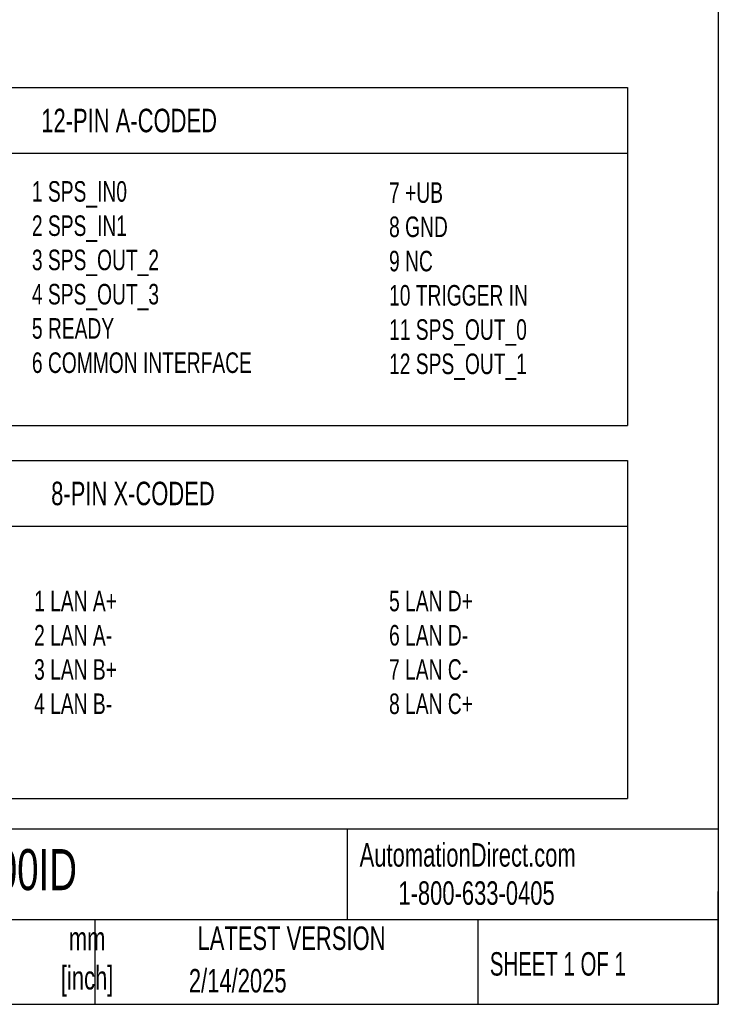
# Model space of a CAD drawing. Header units: millimetres. Extents: x 8 to 341, y 8 to 262.
# Tile 24 of 30: x 263 to 341, y 8 to 119. Entities that reach past the tile are written whole.
import ezdxf

# ---------------------------------------------------------------- set-up
doc = ezdxf.new("R2010")
doc.units = ezdxf.units.MM
doc.header["$LTSCALE"] = 1.25
doc.layers.add('DIMENSIONS', color=140, linetype='Continuous', lineweight=25)
doc.layers.add('TEXT', color=140, linetype='Continuous', lineweight=25)
doc.styles.add('SLDTEXTSTYLE0', font='TXT', dxfattribs={"width": 0.7})
doc.styles.add('SLDTEXTSTYLE1', font='TXT', dxfattribs={"width": 0.65})

# ---------------------------------------------------------------- blocks, each defined once
blk = doc.blocks.new('SW_TABLEANNOTATION_0')
at = {"layer": 'DIMENSIONS', "color": 0}
for p, q in [((0, 0), (0, -7.38)), ((0, 0), (30.59, 0)), ((30.59, 0), (101.67, 0)), ((101.67, 0), (101.67, -7.38)), ((0, -7.38), (0, -38.06)), ((0, -7.38), (30.59, -7.38)), ((30.59, -7.38), (30.59, -38.06)), ((30.59, -7.38), (101.67, -7.38)), ((101.67, -7.38), (101.67, -38.06)), ((0, -38.06), (30.59, -38.06)), ((30.59, -38.06), (101.67, -38.06))]:
    blk.add_line(p, q, dxfattribs=at)
at = {"layer": 'DIMENSIONS', "color": 0, "insert": (35.58, -2.38), "char_height": 2.6458, "attachment_point": 1, "style": 'SLDTEXTSTYLE0'}
blk.add_mtext('12-PIN A-CODED', dxfattribs=at)
blk = doc.blocks.new('SW_TABLEANNOTATION_1')
at = {"layer": 'DIMENSIONS', "color": 0}
for p, q in [((0, 0), (0, -7.38)), ((0, 0), (30.59, 0)), ((30.59, 0), (101.67, 0)), ((101.67, 0), (101.67, -7.38)), ((0, -7.38), (0, -38.06)), ((0, -7.38), (30.59, -7.38)), ((30.59, -7.38), (30.59, -38.06)), ((30.59, -7.38), (101.67, -7.38)), ((101.67, -7.38), (101.67, -38.06)), ((0, -38.06), (30.59, -38.06)), ((30.59, -38.06), (101.67, -38.06))]:
    blk.add_line(p, q, dxfattribs=at)
at = {"layer": 'DIMENSIONS', "color": 0, "insert": (36.7, -2.38), "char_height": 2.6458, "attachment_point": 1, "style": 'SLDTEXTSTYLE0'}
blk.add_mtext('8-PIN X-CODED', dxfattribs=at)

msp = doc.modelspace()

# ---------------------------------------------------------------- linework, layer by layer
at = {"layer": 'TEXT'}
for p, q in [((341.312, 261.938), (341.312, 7.937)), ((341.312, 27.658), (7.937, 27.658)), ((299.469, 27.658), (299.469, 17.462)), ((341.312, 7.937), (341.312, 20.637)), ((341.312, 17.462), (7.937, 17.462)), ((271.015, 17.462), (271.015, 7.937)), ((314.186, 17.462), (314.186, 7.937)), ((7.937, 7.937), (341.312, 7.937))]:
    msp.add_line(p, q, dxfattribs=at)

# ---------------------------------------------------------------- block references
at = {"layer": 'DIMENSIONS'}
for name, p in [('SW_TABLEANNOTATION_0', (229.395, 111.228)), ('SW_TABLEANNOTATION_1', (229.395, 69.204))]:
    msp.add_blockref(name, p, dxfattribs=at)

# ---------------------------------------------------------------- texts
at = {"color": 179, "linetype": 'Continuous', "lineweight": 18, "char_height": 2.64583, "attachment_point": 1, "style": 'SLDTEXTSTYLE0'}
for s, insert in [('AutomationDirect.com', (300.869, 26.096)), ('1-800-633-0405', (305.239, 21.796))]:
    msp.add_mtext(s, dxfattribs=dict(at, insert=insert))
at = {"layer": 'DIMENSIONS', "char_height": 2.3151, "attachment_point": 1, "style": 'SLDTEXTSTYLE0'}
for s, insert in [('1 SPS_IN0^J2 SPS_IN1^J3 SPS_OUT_2^J4 SPS_OUT_3^J5 READY^J6 COMMON INTERFACE', (263.92, 100.69)), ('7 +UB^J8 GND^J9 NC^J10 TRIGGER IN^J11 SPS_OUT_0^J12 SPS_OUT_1', (304.19, 100.562)), ('1 LAN A+^J2 LAN A-^J3 LAN B+^J4 LAN B-', (264.169, 54.54)), ('5 LAN D+^J6 LAN D-^J7 LAN C-^J8 LAN C+', (304.19, 54.54))]:
    msp.add_mtext(s, dxfattribs=dict(at, insert=insert))
at = {"layer": 'TEXT'}
for s, insert, char_height, attachment_point, style in [('CS60-BM38-EP15_400ID', (219.377, 25.428), 4.63021, 1, 'SLDTEXTSTYLE0'), ('LATEST VERSION', (293.19, 16.705), 2.64583, 2, 'SLDTEXTSTYLE0'), ('mm^J[inch]', (270.146, 16.661), 2.6458, 2, 'SLDTEXTSTYLE0'), ('SHEET 1 OF 1', (315.552, 13.814), 2.64583, 1, 'SLDTEXTSTYLE1'), ('2/14/2025', (287.127, 11.921), 2.6458, 2, 'SLDTEXTSTYLE0')]:
    msp.add_mtext(s, dxfattribs=dict(at, insert=insert, char_height=char_height, attachment_point=attachment_point, style=style))

doc.saveas('drawing.dxf')
